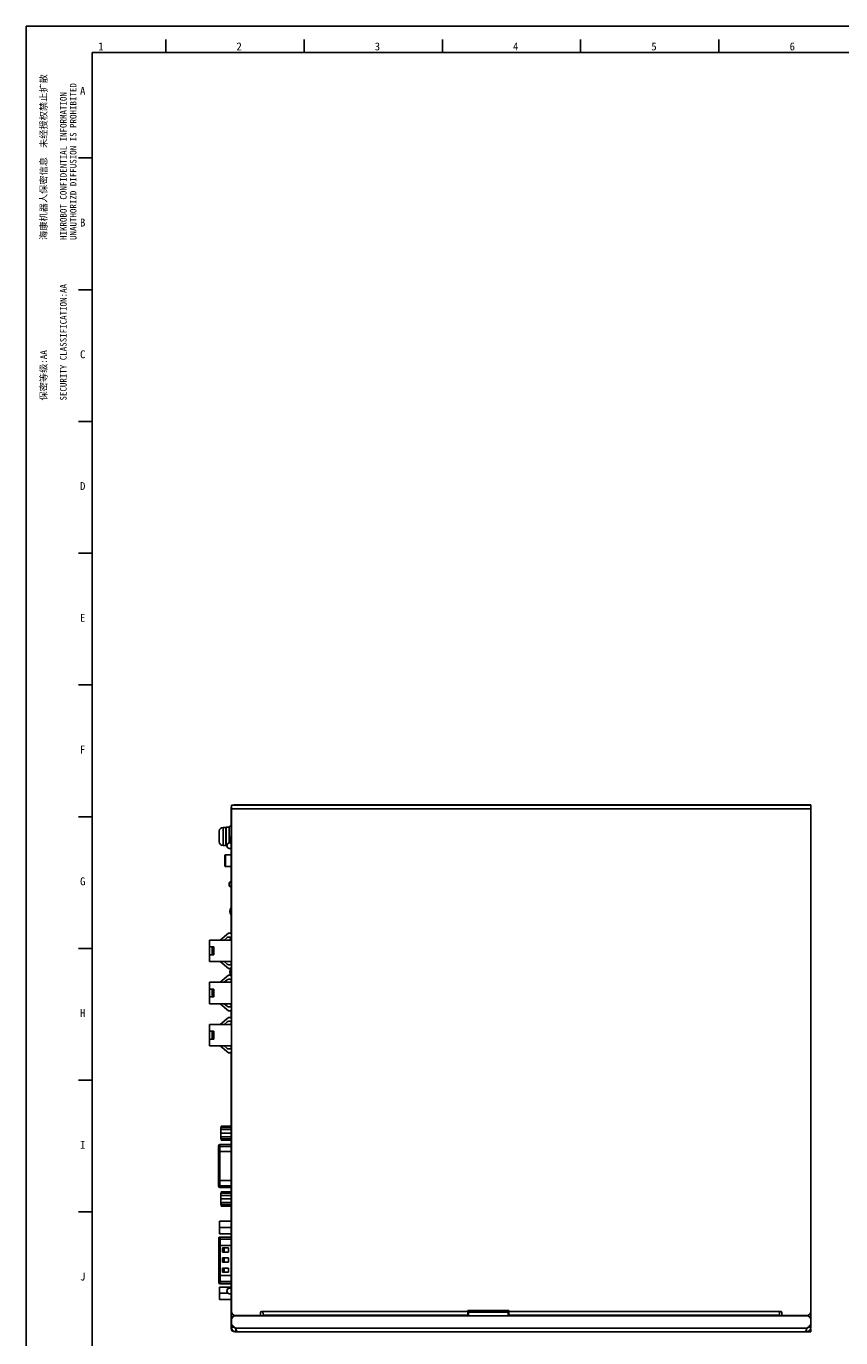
# Model space of a CAD drawing. Header units: millimetres. Extents: x 0 to 1189, y 0 to 841.
# Tile 2 of 33: x 0 to 309, y 343 to 841. Entities that reach past the tile are written whole.
import ezdxf

# ---------------------------------------------------------------- set-up
doc = ezdxf.new("R2010")
doc.units = ezdxf.units.MM
doc.header["$LTSCALE"] = 65.395
doc.layers.get('0').update_dxf_attribs({"linetype": 'CONTINUOUS'})
doc.layers.add('00_COMPONENTS', color=7, linetype='CONTINUOUS')
doc.styles.get("Standard").update_dxf_attribs({"font": 'simfang.ttf'})
doc.styles.add('TEXTSTYLE_2', font='simfang.ttf')

msp = doc.modelspace()

# ---------------------------------------------------------------- linework, layer by layer
at = {"color": 7}
for p, q in [((0, 0), (0, 841)), ((0, 841), (1189, 841)), ((53, 831), (53, 836)), ((105.5, 831), (105.5, 836)), ((158, 831), (158, 836)), ((210.5, 831), (210.5, 836)), ((263, 831), (263, 836)), ((25, 10), (25, 831)), ((25, 831), (1179, 831)), ((19.834, 791), (24.834, 791)), ((19.834, 741), (24.834, 741)), ((19.834, 691), (24.834, 691)), ((19.834, 641), (24.834, 641)), ((19.834, 591), (24.834, 591)), ((77.84, 537.462), (77.84, 544.237)), ((77.94, 353.237), (77.94, 545.437)), ((77.94, 545.437), (297.94, 545.437)), ((79.14, 545.537), (297.84, 545.537)), ((297.84, 545.537), (297.84, 545.437)), ((297.94, 353.237), (297.94, 545.437)), ((19.834, 541), (24.834, 541)), ((73.24, 534.087), (73.24, 535.355)), ((73.24, 534.087), (73.256, 534.087)), ((73.24, 531.718), (73.24, 532.987)), ((73.256, 532.987), (73.24, 532.987)), ((73.247, 535.585), (73.256, 535.584)), ((75.84, 536.937), (74.74, 536.937)), ((75.84, 530.137), (75.84, 536.937)), ((75.94, 535.537), (75.84, 535.537)), ((75.94, 537.037), (77.04, 537.037)), ((75.94, 530.037), (75.94, 537.036)), ((77.04, 537.036), (77.04, 531.058)), ((77.14, 535.537), (77.04, 535.537)), ((77.14, 537.462), (77.14, 531.077)), ((77.14, 537.462), (77.94, 537.462)), ((77.84, 503.057), (77.84, 533.537)), ((77.94, 533.537), (77.84, 533.537)), ((73.256, 531.489), (73.247, 531.488)), ((75.84, 530.137), (74.74, 530.137)), ((75.94, 531.537), (75.84, 531.537)), ((75.94, 530.037), (76.202, 530.037)), ((77.14, 531.537), (77.04, 531.537)), ((77.94, 526.917), (77.84, 526.917)), ((77.94, 524.917), (77.84, 524.917)), ((77.84, 521.837), (77.94, 521.837)), ((77.94, 519.837), (77.84, 519.837)), ((77.84, 516.757), (77.94, 516.757)), ((77.94, 514.757), (77.84, 514.757)), ((77.84, 511.677), (77.94, 511.677)), ((77.94, 509.677), (77.84, 509.677)), ((77.94, 503.057), (77.84, 503.057)), ((69.64, 486.057), (69.64, 494.157)), ((69.64, 494.157), (77.94, 494.157)), ((73.64, 494.157), (76.741, 496.857)), ((76.259, 495.111), (75.163, 494.157)), ((76.741, 496.857), (77.541, 496.857)), ((77.94, 495.357), (76.916, 495.357)), ((77.541, 496.857), (77.541, 496.607)), ((77.541, 496.607), (77.94, 496.607)), ((19.834, 491), (24.834, 491)), ((69.64, 491.607), (71.24, 491.607)), ((69.64, 488.607), (71.24, 488.607)), ((70.64, 488.607), (70.64, 491.607)), ((71.24, 488.607), (71.24, 491.607)), ((69.64, 486.057), (77.94, 486.057)), ((76.741, 483.357), (73.64, 486.057)), ((75.163, 486.057), (76.259, 485.102)), ((77.541, 483.357), (76.741, 483.357)), ((76.916, 484.857), (77.94, 484.857)), ((77.541, 483.607), (77.541, 483.357)), ((77.94, 483.607), (77.541, 483.607)), ((77.84, 484.857), (77.84, 486.057)), ((69.64, 470.057), (69.64, 478.157)), ((69.64, 478.157), (77.94, 478.157)), ((73.64, 478.157), (76.741, 480.857)), ((76.259, 479.111), (75.163, 478.157)), ((76.741, 480.857), (77.541, 480.857)), ((77.94, 479.357), (76.916, 479.357)), ((77.541, 480.857), (77.541, 480.607)), ((77.541, 480.607), (77.94, 480.607)), ((69.64, 475.607), (71.24, 475.607)), ((70.64, 472.607), (70.64, 475.607)), ((71.24, 472.607), (71.24, 475.607)), ((69.64, 472.607), (71.24, 472.607)), ((69.64, 470.057), (77.94, 470.057)), ((76.741, 467.357), (73.64, 470.057)), ((75.163, 470.057), (76.259, 469.102)), ((76.916, 468.857), (77.94, 468.857)), ((73.64, 462.157), (76.741, 464.857)), ((76.259, 463.111), (75.163, 462.157)), ((77.541, 467.357), (76.741, 467.357)), ((76.741, 464.857), (77.541, 464.857)), ((77.94, 463.357), (76.916, 463.357)), ((77.541, 467.607), (77.541, 467.357)), ((77.94, 467.607), (77.541, 467.607)), ((77.541, 464.857), (77.541, 464.607)), ((77.541, 464.607), (77.94, 464.607)), ((77.84, 464.607), (77.84, 467.607)), ((77.84, 462.157), (77.84, 463.357)), ((69.64, 454.057), (69.64, 462.157)), ((69.64, 462.157), (77.94, 462.157)), ((69.64, 459.607), (71.24, 459.607)), ((70.64, 456.607), (70.64, 459.607)), ((71.24, 456.607), (71.24, 459.607)), ((69.64, 456.607), (71.24, 456.607)), ((69.64, 454.057), (77.94, 454.057)), ((76.741, 451.357), (73.64, 454.057)), ((75.163, 454.057), (76.259, 453.102)), ((77.84, 452.857), (77.84, 454.057)), ((77.541, 451.357), (76.741, 451.357)), ((76.916, 452.857), (77.94, 452.857)), ((77.541, 451.607), (77.541, 451.357)), ((77.94, 451.607), (77.541, 451.607)), ((77.84, 417.757), (77.84, 451.607)), ((19.834, 441), (24.834, 441)), ((73.94, 423.107), (73.94, 418.776)), ((73.94, 423.107), (77.84, 423.107)), ((73.94, 420.942), (77.84, 420.942)), ((73.94, 418.776), (77.84, 418.776)), ((77.84, 387.757), (77.84, 417.756)), ((73.94, 398.117), (73.94, 393.786)), ((73.94, 398.117), (77.84, 398.117)), ((73.94, 395.952), (77.84, 395.952)), ((73.94, 393.786), (77.84, 393.786)), ((19.834, 391), (24.834, 391)), ((77.84, 387.512), (77.84, 387.756)), ((77.84, 346.837), (77.84, 386.857)), ((167.64, 351.537), (167.64, 353.587)), ((167.64, 353.587), (183.24, 353.587)), ((183.24, 351.537), (183.24, 353.587)), ((79.44, 351.737), (88.94, 351.737)), ((88.94, 351.737), (88.94, 352.787)), ((89.94, 351.853), (89.94, 352.283)), ((89.94, 351.853), (167.64, 351.853)), ((89.94, 351.844), (89.94, 351.537)), ((183.24, 351.853), (285.94, 351.853)), ((285.94, 351.537), (285.94, 352.283)), ((286.94, 351.737), (286.94, 352.787)), ((286.94, 351.737), (296.44, 351.737)), ((77.94, 347.237), (77.94, 346.937)), ((77.94, 346.937), (77.967, 346.937)), ((79.14, 345.537), (79.64, 345.537)), ((79.24, 346.937), (79.433, 346.937)), ((297.84, 345.537), (296.233, 345.537)), ((297.84, 346.662), (297.84, 345.537))]:
    msp.add_line(p, q, dxfattribs=at)
at = {"color": 4}
for p, q in [((77.94, 544.037), (297.94, 544.037)), ((79.34, 545.537), (79.34, 545.437)), ((119.826, 545.537), (119.826, 545.437)), ((74.74, 530.137), (74.74, 536.937)), ((79.34, 351.74), (79.34, 351.537)), ((82.348, 351.537), (82.548, 351.737)), ((87.94, 351.737), (87.94, 351.537)), ((89.44, 353.287), (167.64, 353.287)), ((89.94, 351.59), (167.64, 351.59)), ((183.24, 353.287), (286.44, 353.287)), ((183.24, 351.59), (285.94, 351.59)), ((287.94, 351.737), (287.94, 351.537)), ((292.535, 351.537), (292.735, 351.737)), ((296.44, 351.537), (296.54, 351.537)), ((296.54, 351.537), (296.54, 351.74)), ((79.34, 347.03), (79.34, 346.937)), ((79.34, 345.537), (79.34, 345.563))]:
    msp.add_line(p, q, dxfattribs=at)
at = {"color": 7}
for centre, radius, start, end in [((79.14, 544.237), 1.3, 157.39857, 180), ((79.14, 544.237), 1.3, 90, 112.60143), ((79.34, 544.137), 1.4, 90, 111.77468), ((119.826, 544.037), 1.5, 68.97694, 90), ((74.856, 535.356), 1.616, 171.8843, 180.01335), ((74.74, 535.437), 1.5, 90, 174.31084), ((74.856, 531.718), 1.616, 179.98665, 188.1157), ((74.74, 531.637), 1.5, 185.68916, 270), ((76.916, 494.357), 1, 90, 131.04302), ((76.916, 485.857), 1, 228.95698, 270), ((76.916, 478.357), 1, 90, 131.04302), ((76.916, 469.857), 1, 228.95698, 270), ((76.916, 462.357), 1, 90, 131.04302), ((76.916, 453.857), 1, 228.95698, 270), ((78.04, 446.857), 0.2, 120.09199, 180), ((78.04, 417.757), 0.2, 180, 239.85661), ((78.04, 416.857), 0.2, 120.09199, 180), ((78.04, 387.757), 0.2, 180, 239.85661), ((78.04, 386.857), 0.2, 120.09199, 180), ((78.04, 357.757), 0.2, 180, 239.85661), ((79.44, 353.237), 1.5, 180, 270), ((89.44, 352.787), 0.5, 90, 180), ((286.44, 352.787), 0.5, 0, 90), ((296.44, 353.237), 1.5, 270, 360), ((79.14, 346.837), 1.3, 180, 270), ((79.34, 346.937), 1.4, 180, 270)]:
    msp.add_arc(centre, radius, start, end, dxfattribs=at)
for points, knots in [([(73.256, 534.087), (73.249, 533.903), (73.246, 533.537), (73.249, 533.17), (73.256, 532.987)], [0, 0, 0, 0, 0.5, 1, 1, 1, 1]), ([(89.44, 353.287), (89.463, 353.286), (89.513, 353.279), (89.589, 353.241), (89.673, 353.168), (89.758, 353.048), (89.835, 352.881), (89.894, 352.684), (89.931, 352.482), (89.94, 352.347), (89.94, 352.283)], [0, 0, 0, 0, 0.0571156, 0.1228745, 0.2096986, 0.3303817, 0.487836, 0.6647258, 0.8400504, 1, 1, 1, 1]), ([(286.44, 353.287), (286.417, 353.286), (286.368, 353.279), (286.291, 353.241), (286.208, 353.168), (286.122, 353.048), (286.045, 352.881), (285.986, 352.684), (285.95, 352.482), (285.94, 352.347), (285.94, 352.283)], [0, 0, 0, 0, 0.0571156, 0.1228745, 0.2096986, 0.3303817, 0.487836, 0.6647258, 0.8400504, 1, 1, 1, 1])]:
    msp.add_open_spline(points, degree=3, knots=knots, dxfattribs=at)
at = {"layer": '00_COMPONENTS', "color": 7}
for p, q in [((77.84, 533.537), (77.84, 503.057)), ((77.94, 533.537), (77.84, 533.537)), ((75.45, 522.289), (75.45, 526.389)), ((75.65, 526.589), (77.84, 526.589)), ((77.94, 526.917), (77.84, 526.917)), ((77.94, 524.917), (77.84, 524.917)), ((75.65, 522.089), (77.84, 522.089)), ((77.84, 521.837), (77.94, 521.837)), ((77.94, 519.837), (77.84, 519.837)), ((77.84, 516.757), (77.94, 516.757)), ((77.94, 514.757), (77.84, 514.757)), ((77.84, 511.677), (77.94, 511.677)), ((77.94, 509.677), (77.84, 509.677)), ((77.84, 503.057), (77.84, 496.607)), ((77.94, 503.057), (77.84, 503.057)), ((77.94, 501.622), (77.84, 501.622)), ((77.84, 497.392), (77.94, 497.392)), ((77.84, 495.357), (77.84, 494.157)), ((77.84, 483.607), (77.84, 480.607)), ((77.84, 479.357), (77.84, 478.157)), ((77.94, 478.562), (77.84, 478.562)), ((77.84, 470.057), (77.84, 468.857)), ((77.84, 417.756), (77.84, 446.856)), ((74.062, 423.107), (74.062, 423.622)), ((74.062, 423.622), (77.84, 423.622)), ((77.84, 422.277), (74.062, 422.277)), ((74.062, 418.242), (74.062, 419.587)), ((74.062, 419.587), (77.84, 419.587)), ((74.062, 418.242), (77.84, 418.242)), ((73.062, 400.767), (73.062, 416.097)), ((73.562, 416.597), (77.84, 416.597)), ((77.84, 387.756), (77.84, 416.856)), ((77.84, 400.267), (73.562, 400.267)), ((74.062, 398.117), (74.062, 398.622)), ((74.062, 398.622), (77.84, 398.622)), ((74.062, 397.277), (77.84, 397.277)), ((74.062, 393.242), (74.062, 394.587)), ((77.84, 394.587), (74.062, 394.587)), ((74.062, 393.242), (77.84, 393.242)), ((73.39, 386.587), (73.39, 387.512)), ((73.39, 387.512), (77.94, 387.512)), ((73.39, 383.949), (73.39, 386.324)), ((73.39, 382.762), (73.39, 383.687)), ((77.84, 385.137), (73.59, 385.137)), ((77.84, 357.756), (77.84, 386.856)), ((73.19, 381.102), (73.19, 364.182)), ((73.39, 382.762), (77.84, 382.762)), ((77.84, 381.502), (73.59, 381.502)), ((76.79, 377.342), (74.49, 377.342)), ((74.49, 375.742), (76.79, 375.742)), ((76.79, 373.542), (74.49, 373.542)), ((76.79, 375.742), (76.79, 377.342)), ((76.79, 371.942), (76.79, 373.542)), ((74.49, 371.942), (76.79, 371.942)), ((76.79, 369.742), (74.49, 369.742)), ((76.79, 368.142), (76.79, 369.742)), ((77.84, 363.782), (73.59, 363.782)), ((74.49, 368.142), (76.79, 368.142)), ((73.39, 361.597), (73.39, 362.522)), ((73.39, 362.522), (77.84, 362.522)), ((73.39, 358.959), (73.39, 361.334)), ((73.39, 357.772), (73.39, 358.697)), ((76.721, 360.147), (73.59, 360.147)), ((73.39, 357.772), (77.84, 357.772)), ((167.94, 351.537), (167.94, 353.587)), ((182.94, 352.944), (182.94, 353.587)), ((77.94, 347.237), (77.94, 353.237)), ((79.433, 346.937), (77.94, 348.43)), ((79.44, 351.537), (167.94, 351.537)), ((87.94, 351.737), (87.94, 351.537)), ((182.94, 352.936), (167.94, 352.936)), ((182.94, 351.537), (182.94, 352.936)), ((296.44, 351.537), (182.94, 351.537)), ((287.94, 351.737), (287.94, 351.537)), ((296.447, 346.937), (297.94, 348.43)), ((297.94, 347.237), (297.94, 353.237)), ((77.94, 347.237), (79.133, 347.237)), ((79.64, 346.449), (79.64, 345.537)), ((79.64, 345.537), (80.329, 345.537)), ((79.647, 346.432), (79.647, 345.537)), ((80.347, 345.537), (295.533, 345.537)), ((296.24, 345.537), (295.551, 345.537)), ((296.233, 346.432), (296.233, 345.537)), ((296.24, 346.449), (296.24, 345.537)), ((296.747, 347.237), (297.94, 347.237))]:
    msp.add_line(p, q, dxfattribs=at)
at = {"layer": '00_COMPONENTS', "color": 4}
for p, q in [((75.65, 522.089), (75.65, 526.589)), ((73.062, 413.909), (77.84, 413.909)), ((73.562, 400.267), (73.562, 416.597)), ((73.562, 416.567), (77.84, 416.567)), ((77.84, 415.879), (73.562, 415.879)), ((77.84, 402.955), (73.062, 402.955)), ((73.562, 400.985), (77.84, 400.985)), ((77.84, 400.297), (73.562, 400.297)), ((73.19, 378.333), (77.84, 378.333)), ((73.59, 363.782), (73.59, 381.502)), ((73.59, 381.465), (77.84, 381.465)), ((77.84, 380.696), (73.59, 380.696)), ((74.49, 377.342), (74.49, 375.742)), ((74.49, 373.542), (74.49, 371.942)), ((75.186, 375.742), (75.186, 377.342)), ((75.186, 371.942), (75.186, 373.542)), ((74.49, 369.742), (74.49, 368.142)), ((75.186, 368.142), (75.186, 369.742)), ((77.84, 366.95), (73.19, 366.95)), ((73.59, 364.587), (77.84, 364.587)), ((77.84, 363.818), (73.59, 363.818)), ((79.34, 351.74), (79.34, 351.533)), ((182.94, 353.234), (167.94, 353.234)), ((182.94, 351.537), (167.94, 351.537)), ((296.54, 351.533), (296.54, 351.74)), ((79.433, 346.937), (296.447, 346.937))]:
    msp.add_line(p, q, dxfattribs=at)
at = {"layer": '00_COMPONENTS', "color": 7}
for centre, radius, start, end in [((77.292, 529.997), 1.092, 59.88389, 300.11589), ((75.65, 526.389), 0.2, 90, 180), ((75.65, 522.289), 0.2, 180, 270), ((78.541, 515.353), 1.5, 117.86187, 242.1381), ((79.34, 505.082), 2, 138.60542, 221.39458), ((79.34, 493.932), 2, 138.60542, 173.53863), ((79.34, 482.022), 2, 138.60542, 221.39458), ((78.09, 484.747), 0.25, 126.87816, 153.88748), ((79.34, 470.872), 2, 204.0528, 221.39458), ((78.04, 446.856), 0.2, 120.06199, 179.99955), ((73.562, 416.097), 0.5, 90, 180), ((78.04, 417.756), 0.2, 179.99955, 239.88865), ((78.04, 416.856), 0.2, 120.06058, 179.99955), ((73.562, 400.767), 0.5, 180, 270), ((78.04, 387.756), 0.2, 179.99955, 239.89008), ((78.04, 386.856), 0.2, 120.05917, 179.99955), ((73.59, 381.102), 0.4, 90, 180), ((73.59, 364.182), 0.4, 180, 270), ((77.292, 361.076), 1.092, 59.89338, 300.1066), ((78.04, 357.756), 0.2, 179.99955, 239.8915), ((79.44, 350.037), 1.5, 90, 180), ((296.44, 350.037), 1.5, 0, 90), ((79.64, 347.237), 1.7, 180, 270), ((79.64, 347.237), 0.5, 180.8264, 254.81447), ((296.24, 347.237), 1.7, 270, 360), ((296.24, 347.237), 0.5, 285.18553, 359.1736)]:
    msp.add_arc(centre, radius, start, end, dxfattribs=at)
at = {"layer": '00_COMPONENTS', "color": 4}
for centre, radius, start, end in [((73.546, 400.79), 0.485, 180.00109, 182.61125), ((73.547, 400.79), 0.485, 182.61051, 182.79227), ((73.578, 381.071), 0.388, 176.62768, 179.99779), ((73.578, 364.212), 0.388, 180.00237, 183.45645), ((73.579, 364.212), 0.389, 183.45488, 183.84976)]:
    msp.add_arc(centre, radius, start, end, dxfattribs=at)
for points, knots in [([(73.062, 416.074), (73.062, 416.138), (73.088, 416.268), (73.199, 416.432), (73.366, 416.541), (73.497, 416.567), (73.562, 416.567)], [0, 0, 0, 0, 0.2482237, 0.4974835, 0.7482218, 1, 1, 1, 1]), ([(73.562, 415.879), (73.497, 415.879), (73.366, 415.853), (73.199, 415.744), (73.088, 415.58), (73.062, 415.451), (73.062, 415.387)], [0, 0, 0, 0, 0.2517594, 0.5024837, 0.7517576, 1, 1, 1, 1]), ([(73.062, 401.477), (73.062, 401.413), (73.088, 401.284), (73.199, 401.12), (73.366, 401.011), (73.497, 400.985), (73.562, 400.985)], [0, 0, 0, 0, 0.2482237, 0.4974835, 0.7482218, 1, 1, 1, 1]), ([(73.562, 400.297), (73.499, 400.297), (73.372, 400.321), (73.209, 400.424), (73.096, 400.58), (73.065, 400.704), (73.062, 400.766)], [0, 0, 0, 0, 0.2517028, 0.5024242, 0.7517403, 1, 1, 1, 1]), ([(73.59, 380.696), (73.538, 380.696), (73.433, 380.676), (73.3, 380.589), (73.211, 380.458), (73.19, 380.354), (73.19, 380.302)], [0, 0, 0, 0, 0.2517561, 0.5024756, 0.7517518, 1, 1, 1, 1]), ([(73.191, 381.094), (73.194, 381.143), (73.219, 381.242), (73.309, 381.365), (73.439, 381.446), (73.54, 381.465), (73.59, 381.465)], [0, 0, 0, 0, 0.2482442, 0.4975503, 0.7482864, 1, 1, 1, 1]), ([(73.19, 364.981), (73.19, 364.93), (73.211, 364.826), (73.3, 364.695), (73.433, 364.607), (73.538, 364.587), (73.59, 364.587)], [0, 0, 0, 0, 0.2482205, 0.4974753, 0.7482159, 1, 1, 1, 1]), ([(73.59, 363.818), (73.54, 363.818), (73.44, 363.837), (73.311, 363.917), (73.22, 364.039), (73.194, 364.137), (73.191, 364.186)], [0, 0, 0, 0, 0.2516766, 0.502389, 0.751721, 1, 1, 1, 1])]:
    msp.add_open_spline(points, degree=3, knots=knots, dxfattribs=at)
at = {"layer": '00_COMPONENTS', "color": 7}
for points, knots in [([(73.59, 387.512), (73.555, 387.472), (73.498, 387.383), (73.448, 387.236), (73.417, 387.085), (73.396, 386.883), (73.388, 386.629), (73.39, 386.426), (73.39, 386.324)], [0, 0, 0, 0, 0.1287927, 0.2546566, 0.3793798, 0.5036573, 0.7518384, 1, 1, 1, 1]), ([(73.39, 383.949), (73.39, 383.848), (73.389, 383.695), (73.393, 383.492), (73.401, 383.34), (73.417, 383.188), (73.448, 383.038), (73.498, 382.89), (73.555, 382.801), (73.59, 382.762)], [0, 0, 0, 0, 0.2481521, 0.3722365, 0.4963602, 0.6206322, 0.7453516, 0.8712103, 1, 1, 1, 1]), ([(73.59, 385.137), (73.521, 385.214), (73.457, 385.362), (73.417, 385.563), (73.395, 385.766), (73.39, 386.02), (73.39, 386.223), (73.39, 386.324)], [0, 0, 0, 0, 0.2533411, 0.3782718, 0.5027636, 0.7513887, 1, 1, 1, 1]), ([(73.39, 383.949), (73.39, 384.051), (73.39, 384.254), (73.395, 384.508), (73.417, 384.71), (73.457, 384.911), (73.521, 385.059), (73.59, 385.137)], [0, 0, 0, 0, 0.2486114, 0.4972366, 0.6217284, 0.746659, 1, 1, 1, 1]), ([(73.59, 362.522), (73.555, 362.482), (73.498, 362.393), (73.448, 362.246), (73.417, 362.095), (73.396, 361.893), (73.388, 361.639), (73.39, 361.436), (73.39, 361.334)], [0, 0, 0, 0, 0.1287927, 0.2546566, 0.3793798, 0.5036573, 0.7518384, 1, 1, 1, 1]), ([(73.39, 358.959), (73.39, 358.858), (73.389, 358.705), (73.393, 358.502), (73.401, 358.35), (73.417, 358.198), (73.448, 358.048), (73.498, 357.9), (73.555, 357.811), (73.59, 357.772)], [0, 0, 0, 0, 0.2481521, 0.3722365, 0.4963602, 0.6206322, 0.7453516, 0.8712103, 1, 1, 1, 1]), ([(73.59, 360.147), (73.521, 360.224), (73.457, 360.372), (73.417, 360.573), (73.395, 360.776), (73.39, 361.03), (73.39, 361.233), (73.39, 361.334)], [0, 0, 0, 0, 0.2533411, 0.3782718, 0.5027636, 0.7513887, 1, 1, 1, 1]), ([(73.39, 358.959), (73.39, 359.061), (73.39, 359.264), (73.395, 359.518), (73.417, 359.72), (73.457, 359.921), (73.521, 360.069), (73.59, 360.147)], [0, 0, 0, 0, 0.2486114, 0.4972366, 0.6217284, 0.746659, 1, 1, 1, 1]), ([(77.94, 347.944), (77.94, 347.914), (77.953, 347.85), (78.004, 347.76), (78.086, 347.671), (78.195, 347.584), (78.329, 347.497), (78.487, 347.409), (78.663, 347.322), (78.788, 347.265), (78.852, 347.237)], [0, 0, 0, 0, 0.0748921, 0.1587252, 0.2573951, 0.3735181, 0.5074255, 0.6579865, 0.8231011, 1, 1, 1, 1]), ([(79.433, 346.937), (79.471, 346.845), (79.545, 346.666), (79.658, 346.406), (79.77, 346.166), (79.882, 345.954), (79.994, 345.78), (80.092, 345.663), (80.173, 345.597), (80.23, 345.562), (80.289, 345.541), (80.328, 345.537), (80.347, 345.537)], [0, 0, 0, 0, 0.1711568, 0.3367327, 0.4914674, 0.6307715, 0.7511653, 0.8509535, 0.893464, 0.9317177, 0.9667409, 1, 1, 1, 1]), ([(295.533, 345.537), (295.552, 345.537), (295.592, 345.541), (295.65, 345.562), (295.707, 345.597), (295.788, 345.663), (295.886, 345.78), (295.998, 345.954), (296.11, 346.166), (296.222, 346.406), (296.335, 346.666), (296.409, 346.845), (296.447, 346.937)], [0, 0, 0, 0, 0.0332591, 0.0682823, 0.106536, 0.1490465, 0.2488347, 0.3692285, 0.5085326, 0.6632673, 0.8288432, 1, 1, 1, 1]), ([(297.028, 347.237), (297.092, 347.265), (297.217, 347.322), (297.393, 347.409), (297.551, 347.497), (297.685, 347.584), (297.794, 347.671), (297.876, 347.76), (297.928, 347.85), (297.94, 347.914), (297.94, 347.944)], [0, 0, 0, 0, 0.1768989, 0.3420135, 0.4925745, 0.6264819, 0.7426049, 0.8412748, 0.9251079, 1, 1, 1, 1])]:
    msp.add_open_spline(points, degree=3, knots=knots, dxfattribs=at)

# ---------------------------------------------------------------- texts
at = {"color": 3, "style": 'TEXTSTYLE_2'}
for s, p in [('1', (27.319, 831.847)), ('2', (79.819, 831.847)), ('3', (132.319, 831.847)), ('4', (184.819, 831.847)), ('5', (237.319, 831.847)), ('6', (289.819, 831.847)), ('A', (20.422, 814.993)), ('B', (20.422, 764.993)), ('C', (20.422, 714.993)), ('D', (20.422, 664.993)), ('E', (20.422, 614.993)), ('F', (20.422, 564.993)), ('G', (20.422, 514.993)), ('H', (20.422, 464.993)), ('I', (20.422, 414.993)), ('J', (20.422, 364.993))]:
    msp.add_text(s, height=3, dxfattribs=at).set_placement(p)
at = {"color": 3}
for s, p in [('UNAUTHORIZD DIFFUSION IS PROHIBITED', (19.078, 759.883)), ('HIKROBOT CONFIDENTIAL INFORMATION    ', (15.328, 759.883)), ('海康机器人保密信息  未经授权禁止扩散', (7.828, 759.883)), ('SECURITY CLASSIFICATION:AA', (15.328, 698.942)), ('保密等级:AA', (7.828, 698.942))]:
    msp.add_text(s, height=2.5, rotation=90, dxfattribs=at).set_placement(p)

doc.saveas('drawing.dxf')
